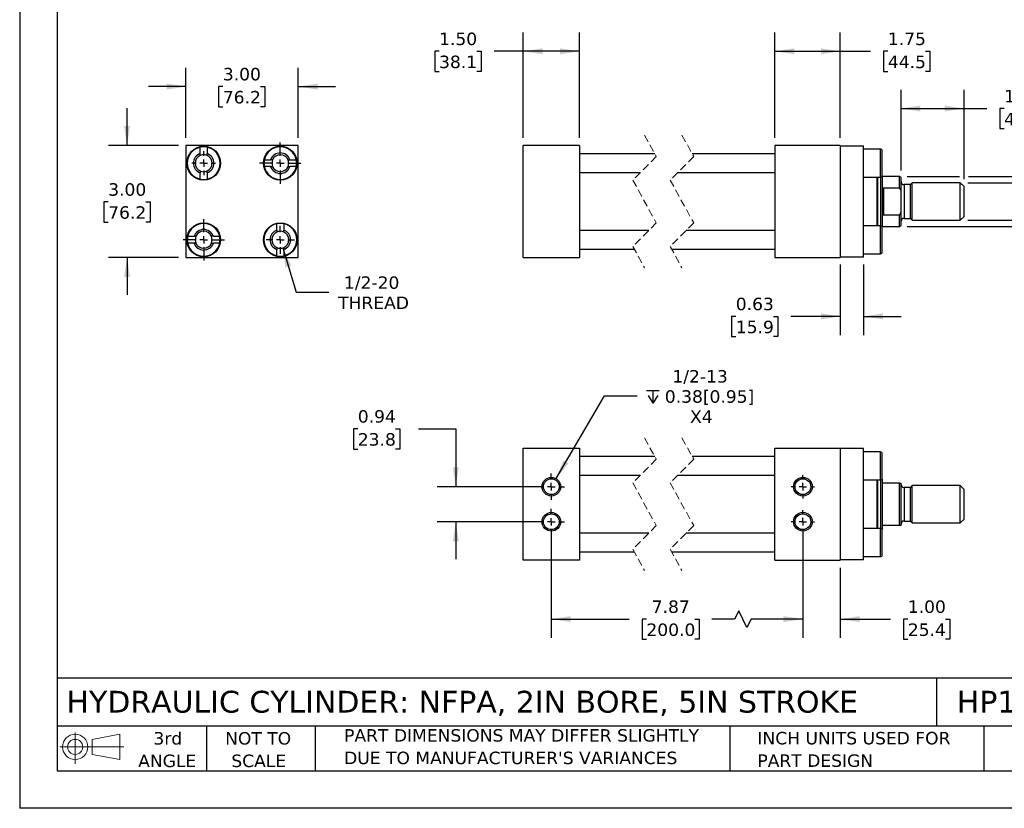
# Model space of a CAD drawing. Header units: inches. Extents: x 0 to 44, y 0 to 34.
# Tile 1 of 3: x 0 to 26.3, y 0 to 21.1. Entities that reach past the tile are written whole.
import ezdxf

# ---------------------------------------------------------------- set-up
doc = ezdxf.new("R2010")
doc.units = ezdxf.units.IN
doc.header["$LTSCALE"] = 4
doc.header["$MEASUREMENT"] = 0
for name, pattern in [('SLD-Center', [0.75, 0.6, -0.05, 0.05, -0.05]), ('SLD-Dashed', [0.075, 0.05, -0.025]), ('SLD-Solid', [0])]:
    doc.linetypes.add(name, pattern=pattern)
doc.layers.add('CENTER', color=40, linetype='SLD-Center')
doc.layers.add('SLD-DEFPOINTS', color=7, linetype='Continuous')
doc.layers.add('DIMENSIONS', color=140, linetype='SLD-Solid', lineweight=25)
doc.layers.add('TEXT', color=140, linetype='SLD-Solid', lineweight=25)
doc.styles.add('SLDTEXTSTYLE0', font='VERDANA.TTF')
doc.dimstyles.new('SLDDIMSTYLE0', dxfattribs={"dimtxt": 0.339844, "dimasz": 0.52, "dimexe": 0, "dimexo": 0.0625, "dimgap": 0.084961, "dimtad": 0, "dimtih": 1, "dimtoh": 1, "dimrnd": 1e-09, "dimzin": 4, "dimdsep": 46, "dimtxsty": 'SLDTEXTSTYLE0', "dimsah": 1, "dimcen": 0.09, "dimadec": 0, "dimazin": 1, "dimtfac": 1, "dimtofl": 0, "dimtmove": 0, "dimatfit": 3, "dimfxl": 0, "dimfrac": 2, "dimtolj": 1, "dimtzin": 12, "dimarcsym": 0})
doc.dimstyles.new('SLDDIMSTYLE1', dxfattribs={"dimtxt": 0.339844, "dimasz": 0.52, "dimexe": 0, "dimexo": 0.0625, "dimgap": 0.084961, "dimtad": 0, "dimtih": 1, "dimtoh": 1, "dimrnd": 1e-09, "dimzin": 12, "dimdsep": 46, "dimtxsty": 'SLDTEXTSTYLE0', "dimsah": 1, "dimcen": 0.09, "dimadec": 0, "dimazin": 3, "dimtfac": 1, "dimtofl": 0, "dimtmove": 0, "dimatfit": 3, "dimfxl": 0, "dimfrac": 2, "dimtolj": 1, "dimtzin": 12, "dimarcsym": 0})
doc.dimstyles.new('SLDDIMSTYLE2', dxfattribs={"dimtxt": 0.339844, "dimasz": 0.52, "dimexe": 0, "dimexo": 0.0625, "dimgap": 0.084961, "dimtad": 0, "dimtih": 1, "dimtoh": 1, "dimrnd": 1e-09, "dimzin": 12, "dimdsep": 46, "dimtxsty": 'SLDTEXTSTYLE0', "dimsah": 1, "dimcen": 0.09, "dimadec": 0, "dimazin": 3, "dimtfac": 1, "dimtmove": 0, "dimatfit": 0, "dimfxl": 0, "dimfrac": 2, "dimtolj": 1, "dimtzin": 12, "dimarcsym": 0})
doc.dimstyles.new('SLDDIMSTYLE3', dxfattribs={"dimtxt": 0.339844, "dimasz": 0.52, "dimexe": 0, "dimexo": 0.0625, "dimgap": 0.084961, "dimtad": 0, "dimtih": 1, "dimtoh": 1, "dimrnd": 1e-09, "dimdsep": 46, "dimtxsty": 'SLDTEXTSTYLE0', "dimsah": 1, "dimcen": 0.09, "dimadec": 0, "dimazin": 2, "dimtfac": 1, "dimtmove": 0, "dimatfit": 0, "dimfxl": 0, "dimfrac": 2, "dimtolj": 1, "dimtzin": 12, "dimarcsym": 0})
doc.dimstyles.new('SLDDIMSTYLE4', dxfattribs={"dimtxt": 0.339844, "dimasz": 0.52, "dimexe": 0, "dimexo": 0.0625, "dimgap": 0.084961, "dimtad": 0, "dimtih": 1, "dimtoh": 1, "dimrnd": 1e-09, "dimzin": 4, "dimdsep": 46, "dimtxsty": 'SLDTEXTSTYLE0', "dimsah": 1, "dimcen": 0.09, "dimadec": 0, "dimazin": 1, "dimtfac": 1, "dimtmove": 0, "dimatfit": 0, "dimfxl": 0, "dimfrac": 2, "dimtolj": 1, "dimtzin": 12, "dimarcsym": 0})
doc.dimstyles.new('SLDDIMSTYLE5', dxfattribs={"dimtxt": 0.339844, "dimasz": 0.52, "dimexe": 0, "dimexo": 0.0625, "dimgap": 0.084961, "dimtad": 0, "dimtih": 1, "dimtoh": 1, "dimrnd": 1e-09, "dimzin": 12, "dimdsep": 46, "dimtxsty": 'SLDTEXTSTYLE0', "dimsah": 1, "dimcen": 0, "dimadec": 0, "dimazin": 3, "dimtfac": 1, "dimtofl": 0, "dimtmove": 0, "dimatfit": 3, "dimfxl": 0, "dimfrac": 2, "dimtolj": 1, "dimtzin": 12, "dimarcsym": 0})
doc.dimstyles.new('SLDDIMSTYLE6', dxfattribs={"dimtxt": 0.339844, "dimasz": 0.52, "dimexe": 0, "dimexo": 0.0625, "dimgap": 0.084961, "dimtad": 0, "dimtih": 1, "dimtoh": 1, "dimrnd": 1e-09, "dimzin": 12, "dimdsep": 46, "dimtxsty": 'SLDTEXTSTYLE0', "dimsah": 1, "dimcen": 0, "dimadec": 0, "dimazin": 3, "dimtfac": 1, "dimtofl": 0, "dimtmove": 0, "dimatfit": 3, "dimfxl": 0, "dimfrac": 2, "dimtolj": 1, "dimtzin": 12, "dimarcsym": 0})

# ---------------------------------------------------------------- blocks, each defined once
blk = doc.blocks.new('Block11')
at = {"color": 7, "linetype": 'SLD-Solid', "lineweight": 18}
for p, q in [((0.408, 0.836), (0.408, 0)), ((0.863, 0.656), (1.602, 0.792)), ((1.602, 0.792), (1.602, 0.115)), ((0.863, 0.251), (0.863, 0.656)), ((0, 0.454), (1.712, 0.454)), ((0.863, 0.251), (1.602, 0.115))]:
    blk.add_line(p, q, dxfattribs=at)
for radius in [0.339, 0.202]:
    blk.add_circle((0.408, 0.454), radius, dxfattribs=at)
blk = doc.blocks.new('Block12')
at = {"layer": 'SLD-DEFPOINTS'}
blk.add_blockref('Block11', (0, 0), dxfattribs=at)
blk = doc.blocks.new('SW_NOTE_0_3')
at = {"layer": 'TEXT', "color": 0, "char_height": 0.33333, "attachment_point": 1, "style": 'SLDTEXTSTYLE0'}
for s, insert in [('PART DIMENSIONS MAY DIFFER SLIGHTLY ', (0, 0.423)), ("DUE TO MANUFACTURER'S VARIANCES", (0, -0.179))]:
    blk.add_mtext(s, dxfattribs=dict(at, insert=insert))
blk = doc.blocks.new('SW_NOTE_0_4')
at = {"layer": 'TEXT', "color": 0, "char_height": 0.3333, "attachment_point": 2, "style": 'SLDTEXTSTYLE0'}
for s, insert in [('NOT TO', (0.828, 0.423)), ('SCALE', (0.843, -0.179))]:
    blk.add_mtext(s, dxfattribs=dict(at, insert=insert))
blk = doc.blocks.new('SW_NOTE_0_5')
at = {"layer": 'TEXT', "color": 0, "char_height": 0.3333, "attachment_point": 2, "style": 'SLDTEXTSTYLE0'}
for s, insert in [('3rd', (0.365, 0.423)), ('ANGLE', (0.349, -0.179))]:
    blk.add_mtext(s, dxfattribs=dict(at, insert=insert))
blk = doc.blocks.new('SW_NOTE_0_6')
at = {"layer": 'TEXT', "color": 0, "char_height": 0.33333, "attachment_point": 1, "style": 'SLDTEXTSTYLE0'}
for s, insert in [('INCH UNITS USED FOR ', (0, 0.423)), ('PART DESIGN', (0, -0.179))]:
    blk.add_mtext(s, dxfattribs=dict(at, insert=insert))
blk = doc.blocks.new('_D')
at = {"layer": 'DIMENSIONS'}
for p, q in [((13.473, 17.94), (13.473, 20.76)), ((14.973, 17.94), (14.973, 20.76)), ((11.22, 20.26), (11.105, 20.26)), ((11.105, 20.26), (11.105, 19.72)), ((12.229, 20.26), (12.344, 20.26)), ((12.344, 20.26), (12.344, 19.72)), ((13.473, 20.26), (12.69, 20.26)), ((14.973, 20.26), (13.473, 20.26)), ((11.105, 19.72), (11.22, 19.72)), ((12.344, 19.72), (12.229, 19.72))]:
    blk.add_line(p, q, dxfattribs=at)
for points in [[(13.473, 20.26), (13.993, 20.18), (13.993, 20.34)], [(14.973, 20.26), (14.453, 20.34), (14.453, 20.18)]]:
    blk.add_solid(points, dxfattribs=at)
at = {"layer": 'DIMENSIONS', "char_height": 0.3333, "attachment_point": 1, "style": 'SLDTEXTSTYLE0'}
for s, insert in [('1.50', (11.22, 20.759)), ('38.1', (11.22, 20.143))]:
    blk.add_mtext(s, dxfattribs=dict(at, insert=insert))
blk = doc.blocks.new('_D_1')
at = {"layer": 'DIMENSIONS'}
for p, q in [((20.203, 17.94), (20.203, 20.76)), ((21.953, 17.94), (21.953, 20.76)), ((20.203, 20.26), (21.953, 20.26)), ((21.953, 20.26), (22.766, 20.26)), ((23.226, 20.26), (23.112, 20.26)), ((23.112, 20.26), (23.112, 19.72)), ((24.236, 20.26), (24.35, 20.26)), ((24.35, 20.26), (24.35, 19.72)), ((23.112, 19.72), (23.226, 19.72)), ((24.35, 19.72), (24.236, 19.72))]:
    blk.add_line(p, q, dxfattribs=at)
for points in [[(20.203, 20.26), (20.723, 20.18), (20.723, 20.34)], [(21.953, 20.26), (21.433, 20.34), (21.433, 20.18)]]:
    blk.add_solid(points, dxfattribs=at)
at = {"layer": 'DIMENSIONS', "char_height": 0.3333, "attachment_point": 1, "style": 'SLDTEXTSTYLE0'}
for s, insert in [('1.75', (23.226, 20.759)), ('44.5', (23.226, 20.143))]:
    blk.add_mtext(s, dxfattribs=dict(at, insert=insert))
blk = doc.blocks.new('_D_2')
at = {"layer": 'DIMENSIONS'}
for p, q in [((23.579, 17.072), (23.579, 19.229)), ((25.266, 16.838), (25.266, 19.229)), ((23.579, 18.729), (25.266, 18.729)), ((25.266, 18.729), (25.875, 18.729)), ((26.336, 18.729), (26.222, 18.729)), ((26.222, 18.729), (26.222, 18.189)), ((27.346, 18.729), (27.46, 18.729)), ((27.46, 18.729), (27.46, 18.189)), ((26.222, 18.189), (26.336, 18.189)), ((27.46, 18.189), (27.346, 18.189))]:
    blk.add_line(p, q, dxfattribs=at)
for points in [[(23.579, 18.729), (24.099, 18.649), (24.099, 18.809)], [(25.266, 18.729), (24.746, 18.809), (24.746, 18.649)]]:
    blk.add_solid(points, dxfattribs=at)
at = {"layer": 'DIMENSIONS', "char_height": 0.3333, "attachment_point": 1, "style": 'SLDTEXTSTYLE0'}
for s, insert in [('1.69', (26.336, 19.228)), ('42.9', (26.336, 18.612))]:
    blk.add_mtext(s, dxfattribs=dict(at, insert=insert))
blk = doc.blocks.new('_D_3')
at = {"layer": 'DIMENSIONS'}
for p, q in [((26.841, 16.74), (26.841, 17.74)), ((25.364, 16.74), (27.341, 16.74)), ((25.364, 15.74), (27.341, 15.74)), ((26.841, 14.081), (26.841, 15.74)), ((27.841, 14.081), (26.841, 14.081))]:
    blk.add_line(p, q, dxfattribs=at)
for points in [[(26.841, 16.74), (26.921, 17.26), (26.761, 17.26)], [(26.841, 15.74), (26.761, 15.22), (26.921, 15.22)]]:
    blk.add_solid(points, dxfattribs=at)
at = {"layer": 'DIMENSIONS', "char_height": 0.3333, "attachment_point": 1, "style": 'SLDTEXTSTYLE0'}
for s, insert in [('1.0-14', (28.244, 14.505)), ('THREAD', (28.069, 13.965))]:
    blk.add_mtext(s, dxfattribs=dict(at, insert=insert))
blk = doc.blocks.new('_D_4')
at = {"layer": 'DIMENSIONS'}
for p, q in [((29.772, 17.625), (28.772, 17.625)), ((28.772, 17.625), (28.772, 16.912)), ((30.385, 17.625), (30.271, 17.625)), ((30.271, 17.625), (30.271, 17.085)), ((31.395, 17.625), (31.509, 17.625)), ((31.509, 17.625), (31.509, 17.085)), ((23.739, 16.912), (25.146, 16.912)), ((25.386, 16.912), (26.721, 16.912)), ((26.961, 16.912), (29.272, 16.912)), ((28.772, 16.912), (28.772, 15.569)), ((30.271, 17.085), (30.385, 17.085)), ((31.509, 17.085), (31.395, 17.085)), ((23.739, 15.569), (26.721, 15.569)), ((26.961, 15.569), (29.272, 15.569))]:
    blk.add_line(p, q, dxfattribs=at)
for points in [[(28.772, 16.912), (28.692, 16.392), (28.852, 16.392)], [(28.772, 15.569), (28.852, 16.089), (28.692, 16.089)]]:
    blk.add_solid(points, dxfattribs=at)
at = {"layer": 'DIMENSIONS', "char_height": 0.3333, "attachment_point": 1, "style": 'SLDTEXTSTYLE0'}
for s, insert in [('1.34', (30.385, 18.124)), ('34.1', (30.385, 17.508))]:
    blk.add_mtext(s, dxfattribs=dict(at, insert=insert))
blk = doc.blocks.new('_D_5')
at = {"layer": 'DIMENSIONS'}
for p, q in [((21.953, 14.55), (21.953, 12.666)), ((22.578, 14.55), (22.578, 12.666)), ((19.158, 13.166), (19.044, 13.166)), ((19.044, 13.166), (19.044, 12.625)), ((20.168, 13.166), (20.282, 13.166)), ((20.282, 13.166), (20.282, 12.625)), ((21.953, 13.166), (20.629, 13.166)), ((22.578, 13.166), (23.578, 13.166)), ((19.044, 12.625), (19.158, 12.625)), ((20.282, 12.625), (20.168, 12.625))]:
    blk.add_line(p, q, dxfattribs=at)
for points in [[(21.953, 13.166), (21.433, 13.246), (21.433, 13.086)], [(22.578, 13.166), (23.098, 13.086), (23.098, 13.246)]]:
    blk.add_solid(points, dxfattribs=at)
at = {"layer": 'DIMENSIONS', "char_height": 0.3333, "attachment_point": 1, "style": 'SLDTEXTSTYLE0'}
for s, insert in [('0.63', (19.158, 13.665)), ('15.9', (19.158, 13.049))]:
    blk.add_mtext(s, dxfattribs=dict(at, insert=insert))
blk = doc.blocks.new('_D_8')
at = {"layer": 'DIMENSIONS'}
for p, q in [((4.448, 17.94), (4.448, 19.815)), ((7.448, 17.94), (7.448, 19.815)), ((4.448, 19.315), (3.448, 19.315)), ((5.435, 19.315), (5.32, 19.315)), ((5.32, 19.315), (5.32, 18.775)), ((6.444, 19.315), (6.559, 19.315)), ((6.559, 19.315), (6.559, 18.775)), ((7.448, 19.315), (8.448, 19.315)), ((5.32, 18.775), (5.435, 18.775)), ((6.559, 18.775), (6.444, 18.775))]:
    blk.add_line(p, q, dxfattribs=at)
for points in [[(4.448, 19.315), (3.928, 19.395), (3.928, 19.235)], [(7.448, 19.315), (7.968, 19.235), (7.968, 19.395)]]:
    blk.add_solid(points, dxfattribs=at)
at = {"layer": 'DIMENSIONS', "char_height": 0.3333, "attachment_point": 1, "style": 'SLDTEXTSTYLE0'}
for s, insert in [('3.00', (5.435, 19.815)), ('76.2', (5.435, 19.198))]:
    blk.add_mtext(s, dxfattribs=dict(at, insert=insert))
blk = doc.blocks.new('_D_9')
at = {"layer": 'DIMENSIONS'}
for p, q in [((2.873, 17.74), (2.873, 18.74)), ((4.248, 17.74), (2.373, 17.74)), ((2.368, 16.229), (2.254, 16.229)), ((2.254, 16.229), (2.254, 15.689)), ((3.378, 16.229), (3.492, 16.229)), ((3.492, 16.229), (3.492, 15.689)), ((2.254, 15.689), (2.368, 15.689)), ((3.492, 15.689), (3.378, 15.689)), ((4.248, 14.74), (2.373, 14.74)), ((2.873, 14.74), (2.873, 13.74))]:
    blk.add_line(p, q, dxfattribs=at)
for points in [[(2.873, 17.74), (2.953, 18.26), (2.793, 18.26)], [(2.873, 14.74), (2.793, 14.22), (2.953, 14.22)]]:
    blk.add_solid(points, dxfattribs=at)
at = {"layer": 'DIMENSIONS', "char_height": 0.3333, "attachment_point": 1, "style": 'SLDTEXTSTYLE0'}
for s, insert in [('3.00', (2.368, 16.728)), ('76.2', (2.368, 16.112))]:
    blk.add_mtext(s, dxfattribs=dict(at, insert=insert))
blk = doc.blocks.new('_D_10')
at = {"layer": 'DIMENSIONS'}
for p, q in [((7.038, 14.998), (7.395, 13.813)), ((7.395, 13.813), (8.27, 13.813))]:
    blk.add_line(p, q, dxfattribs=at)
blk.add_solid([(7.038, 14.998), (7.112, 14.477), (7.265, 14.523)], dxfattribs=at)
at = {"layer": 'DIMENSIONS', "char_height": 0.3333, "attachment_point": 1, "style": 'SLDTEXTSTYLE0'}
for s, insert in [('1/2-20', (8.675, 14.236)), ('THREAD', (8.52, 13.696))]:
    blk.add_mtext(s, dxfattribs=dict(at, insert=insert))
blk = doc.blocks.new('SW_CENTERMARKSYMBOL_0')
at = {"layer": 'CENTER', "color": 0}
for p, q in [((0, 0.2), (0, 0.319)), ((-0.2, 0), (-0.319, 0)), ((0, 0), (-0.1, 0)), ((0, 0), (0, 0.1)), ((0, 0), (0, -0.1)), ((0, 0), (0.1, 0)), ((0.2, 0), (0.319, 0)), ((0, -0.2), (0, -0.319))]:
    blk.add_line(p, q, dxfattribs=at)
blk = doc.blocks.new('SW_CENTERMARKSYMBOL_1')
at = {"layer": 'CENTER', "color": 0}
for p, q in [((0, 0.2), (0, 0.553)), ((-0.2, 0), (-0.553, 0)), ((0, 0), (-0.1, 0)), ((0, 0), (0, 0.1)), ((0, 0), (0, -0.1)), ((0, 0), (0.1, 0)), ((0.2, 0), (0.553, 0)), ((0, -0.2), (0, -0.553))]:
    blk.add_line(p, q, dxfattribs=at)
blk = doc.blocks.new('SW_CENTERMARKSYMBOL_2')
at = {"layer": 'CENTER', "color": 0}
for p, q in [((0, 0.2), (0, 0.553)), ((-0.2, 0), (-0.553, 0)), ((0, 0), (-0.1, 0)), ((0, 0), (0, 0.1)), ((0, 0), (0, -0.1)), ((0, 0), (0.1, 0)), ((0.2, 0), (0.553, 0)), ((0, -0.2), (0, -0.553))]:
    blk.add_line(p, q, dxfattribs=at)
blk = doc.blocks.new('SW_CENTERMARKSYMBOL_3')
at = {"layer": 'CENTER', "color": 0}
for p, q in [((0, 0.2), (0, 0.375)), ((-0.2, 0), (-0.375, 0)), ((0, 0), (-0.1, 0)), ((0, 0), (0, 0.1)), ((0, 0), (0, -0.1)), ((0, 0), (0.1, 0)), ((0.2, 0), (0.375, 0)), ((0, -0.2), (0, -0.375))]:
    blk.add_line(p, q, dxfattribs=at)
blk = doc.blocks.new('_D_18')
at = {"layer": 'DIMENSIONS'}
for p, q in [((9.046, 10.156), (8.932, 10.156)), ((8.932, 10.156), (8.932, 9.616)), ((10.056, 10.156), (10.17, 10.156)), ((10.17, 10.156), (10.17, 9.616)), ((10.668, 10.156), (11.668, 10.156)), ((11.668, 10.156), (11.668, 8.607)), ((8.932, 9.616), (9.046, 9.616)), ((10.17, 9.616), (10.056, 9.616)), ((14.023, 8.607), (11.168, 8.607)), ((14.023, 7.669), (11.168, 7.669)), ((11.668, 7.669), (11.668, 6.669))]:
    blk.add_line(p, q, dxfattribs=at)
for points in [[(11.668, 8.607), (11.748, 9.127), (11.588, 9.127)], [(11.668, 7.669), (11.588, 7.149), (11.748, 7.149)]]:
    blk.add_solid(points, dxfattribs=at)
at = {"layer": 'DIMENSIONS', "char_height": 0.3333, "attachment_point": 1, "style": 'SLDTEXTSTYLE0'}
for s, insert in [('0.94', (9.046, 10.656)), ('23.8', (9.046, 10.04))]:
    blk.add_mtext(s, dxfattribs=dict(at, insert=insert))
blk = doc.blocks.new('_D_19')
at = {"layer": 'DIMENSIONS'}
for p, q in [((14.223, 7.469), (14.223, 4.563)), ((20.953, 7.47), (20.953, 4.564)), ((19.235, 5.286), (19.124, 5.064)), ((19.457, 4.841), (19.235, 5.286)), ((14.223, 5.063), (16.307, 5.063)), ((16.767, 5.063), (16.653, 5.063)), ((16.653, 5.063), (16.653, 4.523)), ((18.06, 5.063), (18.174, 5.063)), ((18.174, 5.063), (18.174, 4.523)), ((19.124, 5.064), (18.52, 5.063)), ((19.568, 5.064), (19.457, 4.841)), ((20.953, 5.064), (19.568, 5.064)), ((16.653, 4.523), (16.767, 4.523)), ((18.174, 4.523), (18.06, 4.523))]:
    blk.add_line(p, q, dxfattribs=at)
for points in [[(14.223, 5.063), (14.743, 4.983), (14.743, 5.143)], [(20.953, 5.064), (20.433, 5.144), (20.433, 4.984)]]:
    blk.add_solid(points, dxfattribs=at)
at = {"layer": 'DIMENSIONS', "char_height": 0.3333, "attachment_point": 1, "style": 'SLDTEXTSTYLE0'}
for s, insert in [('7.87', (16.909, 5.563)), ('200.0', (16.767, 4.947))]:
    blk.add_mtext(s, dxfattribs=dict(at, insert=insert))
blk = doc.blocks.new('_D_20')
at = {"layer": 'DIMENSIONS'}
for p, q in [((20.953, 7.47), (20.953, 4.563)), ((21.953, 6.438), (21.953, 4.563)), ((20.953, 5.063), (19.953, 5.063)), ((21.953, 5.063), (23.299, 5.063)), ((23.76, 5.063), (23.646, 5.063)), ((23.646, 5.063), (23.646, 4.523)), ((24.77, 5.063), (24.884, 5.063)), ((24.884, 5.063), (24.884, 4.523)), ((23.646, 4.523), (23.76, 4.523)), ((24.884, 4.523), (24.77, 4.523))]:
    blk.add_line(p, q, dxfattribs=at)
for points in [[(20.953, 5.063), (20.433, 5.143), (20.433, 4.983)], [(21.953, 5.063), (22.473, 4.983), (22.473, 5.143)]]:
    blk.add_solid(points, dxfattribs=at)
at = {"layer": 'DIMENSIONS', "char_height": 0.3333, "attachment_point": 1, "style": 'SLDTEXTSTYLE0'}
for s, insert in [('1.00', (23.76, 5.563)), ('25.4', (23.76, 4.947))]:
    blk.add_mtext(s, dxfattribs=dict(at, insert=insert))
blk = doc.blocks.new('SW_SYMBOL_HOLE_DEPTH')
at = {"layer": 'DIMENSIONS', "color": 0}
for p, q in [((0, 137.8), (126, 137.8)), ((63, 137.8), (63, 11.8)), ((15.7, 87.4), (63, 11.8)), ((110.2, 87.4), (63, 11.8))]:
    blk.add_line(p, q, dxfattribs=at)
blk = doc.blocks.new('_D_21')
at = {"layer": 'DIMENSIONS'}
for p, q in [((14.35, 8.823), (15.648, 11.035)), ((15.648, 11.035), (16.523, 11.035))]:
    blk.add_line(p, q, dxfattribs=at)
blk.add_solid([(14.35, 8.823), (14.682, 9.231), (14.544, 9.312)], dxfattribs=at)
at = {"layer": 'DIMENSIONS', "xscale": 0.002688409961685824, "yscale": 0.002688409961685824, "zscale": 0.002688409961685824}
blk.add_blockref('SW_SYMBOL_HOLE_DEPTH', (16.773, 10.81), dxfattribs=at)
at = {"layer": 'DIMENSIONS', "char_height": 0.3333, "attachment_point": 1, "style": 'SLDTEXTSTYLE0'}
for s, insert in [('1/2-13', (17.461, 11.728)), ('0.38[0.95]', (17.259, 11.188)), ('X4', (17.934, 10.648))]:
    blk.add_mtext(s, dxfattribs=dict(at, insert=insert))
blk = doc.blocks.new('SW_CENTERMARKSYMBOL_6')
at = {"layer": 'CENTER', "color": 0}
for p, q in [((0, 0.2), (0, 0.311)), ((-0.2, 0), (-0.311, 0)), ((0, 0), (-0.1, 0)), ((0, 0), (0, 0.1)), ((0, 0), (0, -0.1)), ((0, 0), (0.1, 0)), ((0.2, 0), (0.311, 0)), ((0, -0.2), (0, -0.311))]:
    blk.add_line(p, q, dxfattribs=at)
blk = doc.blocks.new('SW_CENTERMARKSYMBOL_7')
at = {"layer": 'CENTER', "color": 0}
for p, q in [((0, 0.2), (0, 0.311)), ((-0.2, 0), (-0.311, 0)), ((0, 0), (-0.1, 0)), ((0, 0), (0, 0.1)), ((0, 0), (0, -0.1)), ((0, 0), (0.1, 0)), ((0.2, 0), (0.311, 0)), ((0, -0.2), (0, -0.311))]:
    blk.add_line(p, q, dxfattribs=at)
blk = doc.blocks.new('SW_CENTERMARKSYMBOL_8')
at = {"layer": 'CENTER', "color": 0}
for p, q in [((0, 0.2), (0, 0.35)), ((-0.2, 0), (-0.35, 0)), ((0, 0), (-0.1, 0)), ((0, 0), (0, 0.1)), ((0, 0), (0, -0.1)), ((0, 0), (0.1, 0)), ((0.2, 0), (0.35, 0)), ((0, -0.2), (0, -0.35))]:
    blk.add_line(p, q, dxfattribs=at)
blk = doc.blocks.new('SW_CENTERMARKSYMBOL_9')
at = {"layer": 'CENTER', "color": 0}
for p, q in [((0, 0.2), (0, 0.35)), ((-0.2, 0), (-0.35, 0)), ((0, 0), (-0.1, 0)), ((0, 0), (0, 0.1)), ((0, 0), (0, -0.1)), ((0, 0), (0.1, 0)), ((0.2, 0), (0.35, 0)), ((0, -0.2), (0, -0.35))]:
    blk.add_line(p, q, dxfattribs=at)

msp = doc.modelspace()

# ---------------------------------------------------------------- linework, layer by layer
at = {"color": 7, "linetype": 'SLD-Solid'}
for p in [(0, 34), (44, 0)]:
    msp.add_line(p, (0, 0), dxfattribs=at)
at = {"color": 7, "linetype": 'SLD-Dashed', "lineweight": 18}
for p, q in [((16.717, 18.015), (17.032, 17.443)), ((17.717, 18.015), (18.032, 17.443)), ((17.032, 17.443), (16.402, 16.813)), ((18.032, 17.443), (17.402, 16.813)), ((16.402, 16.813), (17.032, 15.668)), ((17.402, 16.813), (18.032, 15.668)), ((17.032, 15.668), (16.402, 15.038)), ((18.032, 15.668), (17.402, 15.038)), ((16.402, 15.038), (16.717, 14.465)), ((17.402, 15.038), (17.717, 14.465)), ((16.717, 9.913), (17.032, 9.341)), ((17.717, 9.913), (18.032, 9.341)), ((17.032, 9.341), (16.402, 8.711)), ((18.032, 9.341), (17.402, 8.711)), ((16.402, 8.711), (17.032, 7.566)), ((17.402, 8.711), (18.032, 7.566)), ((17.032, 7.566), (16.402, 6.936)), ((18.032, 7.566), (17.402, 6.936)), ((16.402, 6.936), (16.717, 6.363)), ((17.402, 6.936), (17.717, 6.363))]:
    msp.add_line(p, q, dxfattribs=at)
for p, q in [((4.448, 17.74), (4.448, 14.74)), ((7.448, 17.74), (4.448, 17.74)), ((4.829, 17.524), (4.829, 17.693)), ((5.017, 17.693), (5.017, 17.524)), ((7.448, 14.74), (7.448, 17.74)), ((14.973, 17.74), (13.473, 17.74)), ((13.473, 14.74), (13.473, 17.74)), ((14.973, 17.74), (14.973, 14.74)), ((20.203, 17.74), (20.203, 14.74)), ((21.953, 17.74), (20.203, 17.74)), ((21.953, 17.74), (21.953, 14.74)), ((21.953, 17.73), (22.578, 17.73)), ((22.578, 14.75), (22.578, 17.73)), ((16.992, 17.515), (14.973, 17.515)), ((20.203, 17.515), (17.992, 17.515)), ((23.028, 17.64), (22.578, 17.64)), ((23.028, 16.89), (23.028, 17.64)), ((23.078, 16.94), (23.078, 17.59)), ((6.546, 17.359), (6.715, 17.359)), ((6.715, 17.172), (6.546, 17.172)), ((7.232, 17.359), (7.4, 17.359)), ((7.4, 17.172), (7.232, 17.172)), ((4.829, 16.838), (4.829, 17.007)), ((5.017, 17.007), (5.017, 16.838)), ((14.973, 17.015), (16.604, 17.015)), ((17.604, 17.015), (20.203, 17.015)), ((22.578, 16.89), (23.028, 16.89)), ((22.94, 15.59), (22.94, 16.89)), ((22.96, 15.59), (22.96, 16.89)), ((23.035, 16.24), (23.035, 16.891)), ((23.079, 16.912), (23.071, 16.915)), ((23.539, 16.912), (23.079, 16.912)), ((23.079, 16.554), (23.079, 16.912)), ((23.579, 16.872), (23.539, 16.912)), ((23.539, 16.607), (23.539, 16.912)), ((23.579, 16.529), (23.579, 16.872)), ((23.11, 16.607), (23.11, 15.874)), ((23.11, 16.607), (23.539, 16.607)), ((23.579, 16.529), (23.539, 16.607)), ((23.829, 16.692), (23.659, 16.692)), ((23.659, 16.692), (23.659, 16.24)), ((23.877, 16.74), (23.829, 16.692)), ((23.829, 16.24), (23.829, 16.692)), ((25.164, 16.74), (23.877, 16.74)), ((23.877, 15.74), (23.877, 16.74)), ((25.266, 16.638), (25.164, 16.74)), ((25.164, 16.24), (25.164, 16.74)), ((25.266, 16.24), (25.266, 16.638)), ((23.079, 15.927), (23.079, 16.554)), ((23.579, 15.952), (23.579, 16.529)), ((23.035, 15.59), (23.035, 16.24)), ((23.659, 16.24), (23.659, 15.789)), ((23.829, 15.789), (23.829, 16.24)), ((25.164, 15.74), (25.164, 16.24)), ((25.266, 15.842), (25.266, 16.24)), ((23.079, 15.569), (23.079, 15.927)), ((23.539, 15.874), (23.11, 15.874)), ((23.539, 15.874), (23.579, 15.952)), ((23.539, 15.569), (23.539, 15.874)), ((23.579, 15.608), (23.579, 15.952)), ((25.164, 15.74), (25.266, 15.842)), ((6.879, 15.474), (6.879, 15.643)), ((7.067, 15.643), (7.067, 15.474)), ((23.028, 15.59), (22.578, 15.59)), ((23.028, 14.84), (23.028, 15.59)), ((23.071, 15.566), (23.079, 15.569)), ((23.079, 15.569), (23.539, 15.569)), ((23.539, 15.569), (23.579, 15.608)), ((23.659, 15.789), (23.829, 15.789)), ((23.829, 15.789), (23.877, 15.74)), ((23.877, 15.74), (25.164, 15.74)), ((4.496, 15.309), (4.665, 15.309)), ((5.182, 15.309), (5.35, 15.309)), ((16.829, 15.465), (14.973, 15.465)), ((20.203, 15.465), (17.829, 15.465)), ((23.078, 15.215), (23.078, 15.54)), ((4.665, 15.122), (4.496, 15.122)), ((5.35, 15.122), (5.182, 15.122)), ((23.078, 14.89), (23.078, 15.215)), ((6.879, 14.788), (6.879, 14.957)), ((7.067, 14.957), (7.067, 14.788)), ((14.973, 14.965), (16.442, 14.965)), ((17.442, 14.965), (20.203, 14.965)), ((22.578, 14.84), (23.028, 14.84)), ((4.448, 14.74), (7.448, 14.74)), ((13.473, 14.74), (14.973, 14.74)), ((20.203, 14.74), (21.953, 14.74)), ((22.578, 14.75), (21.953, 14.75)), ((13.473, 9.638), (14.973, 9.638)), ((13.473, 6.638), (13.473, 9.638)), ((14.973, 9.638), (14.973, 6.638)), ((20.203, 6.638), (20.203, 9.638)), ((20.203, 9.638), (21.953, 9.638)), ((21.953, 9.638), (21.953, 6.638)), ((22.578, 9.628), (21.953, 9.628)), ((22.578, 6.648), (22.578, 9.628)), ((23.028, 9.538), (22.578, 9.538)), ((23.028, 8.788), (23.028, 9.538)), ((23.078, 8.838), (23.078, 9.488)), ((16.992, 9.413), (14.973, 9.413)), ((20.203, 9.413), (17.992, 9.413)), ((14.973, 8.913), (16.604, 8.913)), ((17.604, 8.913), (20.203, 8.913)), ((22.578, 8.788), (23.028, 8.788)), ((22.94, 8.138), (22.94, 8.788)), ((22.96, 7.488), (22.96, 8.788)), ((23.035, 7.488), (23.035, 8.789)), ((23.079, 8.81), (23.071, 8.812)), ((23.079, 8.732), (23.079, 8.81)), ((23.079, 7.545), (23.079, 8.732)), ((23.539, 8.701), (23.11, 8.701)), ((23.539, 7.576), (23.539, 8.701)), ((23.539, 8.701), (23.579, 8.701)), ((23.579, 7.576), (23.579, 8.701)), ((23.829, 8.59), (23.659, 8.59)), ((23.659, 8.59), (23.659, 7.687)), ((23.877, 8.638), (23.829, 8.59)), ((23.829, 7.687), (23.829, 8.59)), ((25.164, 8.638), (23.877, 8.638)), ((23.877, 7.638), (23.877, 8.638)), ((25.266, 8.536), (25.164, 8.638)), ((25.164, 7.638), (25.164, 8.638)), ((25.266, 7.74), (25.266, 8.536)), ((22.94, 7.488), (22.94, 8.138)), ((23.659, 7.687), (23.829, 7.687)), ((23.829, 7.687), (23.877, 7.638)), ((25.164, 7.638), (25.266, 7.74)), ((23.028, 7.488), (22.578, 7.488)), ((23.028, 6.738), (23.028, 7.488)), ((23.071, 7.464), (23.079, 7.467)), ((23.078, 7.113), (23.078, 7.438)), ((23.079, 7.467), (23.079, 7.545)), ((23.11, 7.576), (23.539, 7.576)), ((23.539, 7.576), (23.579, 7.576)), ((23.877, 7.638), (25.164, 7.638)), ((16.829, 7.363), (14.973, 7.363)), ((20.203, 7.363), (17.829, 7.363)), ((23.078, 6.788), (23.078, 7.113)), ((14.973, 6.863), (16.442, 6.863)), ((17.442, 6.863), (20.203, 6.863)), ((14.973, 6.638), (13.473, 6.638)), ((20.203, 6.638), (21.953, 6.638)), ((22.578, 6.648), (21.953, 6.648)), ((22.578, 6.738), (23.028, 6.738))]:
    msp.add_line(p, q)
for centre, radius in [((4.923, 17.265), 0.453), ((6.973, 17.265), 0.453), ((4.923, 15.215), 0.453), ((6.973, 15.215), 0.453), ((14.223, 8.607), 0.25), ((14.223, 8.607), 0.211), ((20.953, 8.607), 0.25), ((20.953, 8.607), 0.211), ((14.223, 7.669), 0.25), ((20.953, 7.67), 0.25), ((14.223, 7.669), 0.211), ((20.953, 7.67), 0.211)]:
    msp.add_circle(centre, radius)
for centre, radius, start, end in [((4.923, 17.265), 0.438, 102.3736, 257.6264), ((4.923, 17.265), 0.437, 77.6264, 102.3736), ((4.923, 17.265), 0.438, 282.3736, 77.6264), ((6.973, 17.265), 0.438, 12.3736, 167.6264), ((4.923, 17.265), 0.275, 109.9323, 250.0677), ((4.923, 17.265), 0.227, 114.4448, 245.5552), ((4.923, 17.265), 0.227, 65.5552, 114.4448), ((4.923, 17.265), 0.275, 289.9323, 70.0677), ((4.923, 17.265), 0.227, 294.4448, 65.5552), ((6.973, 17.265), 0.275, 19.9323, 160.0677), ((6.973, 17.265), 0.227, 24.4448, 155.5552), ((23.028, 17.59), 0.05, 0.0002, 89.9999), ((6.973, 17.265), 0.438, 167.6264, 192.3736), ((6.973, 17.265), 0.438, 192.3736, 347.6264), ((6.973, 17.265), 0.275, 199.9323, 340.0677), ((6.973, 17.265), 0.227, 155.5552, 204.4448), ((6.973, 17.265), 0.227, 204.4448, 335.5552), ((6.973, 17.265), 0.227, 335.5552, 24.4448), ((6.973, 17.265), 0.438, 347.6264, 12.3736), ((4.923, 17.265), 0.227, 245.5552, 294.4448), ((23.028, 16.94), 0.05, 270.0001, 359.9998), ((4.923, 17.265), 0.438, 257.6264, 282.3736), ((23.659, 16.772), 0.08, 180, 270.0001), ((4.923, 15.215), 0.438, 12.3736, 167.6264), ((6.973, 15.215), 0.438, 102.3736, 257.6264), ((6.973, 15.215), 0.438, 77.6264, 102.3736), ((6.973, 15.215), 0.438, 282.3736, 77.6264), ((23.028, 15.54), 0.05, 0.0002, 89.9999), ((23.659, 15.709), 0.08, 89.9999, 180), ((4.923, 15.215), 0.438, 167.6264, 192.3736), ((4.923, 15.215), 0.275, 19.9323, 160.0677), ((4.923, 15.215), 0.227, 155.5552, 204.4448), ((4.923, 15.215), 0.227, 24.4448, 155.5552), ((4.923, 15.215), 0.227, 335.5552, 24.4448), ((4.923, 15.215), 0.437, 347.6264, 12.3736), ((6.973, 15.215), 0.275, 109.9323, 250.0677), ((6.973, 15.215), 0.227, 114.4448, 245.5552), ((6.973, 15.215), 0.227, 65.5552, 114.4448), ((6.973, 15.215), 0.275, 289.9323, 70.0677), ((6.973, 15.215), 0.227, 294.4448, 65.5552), ((4.923, 15.215), 0.438, 192.3736, 347.6264), ((4.923, 15.215), 0.275, 199.9323, 340.0677), ((4.923, 15.215), 0.227, 204.4448, 335.5552), ((6.973, 15.215), 0.227, 245.5552, 294.4448), ((6.973, 15.215), 0.438, 257.6264, 282.3736), ((23.028, 14.89), 0.05, 270.0001, 359.9998), ((23.028, 9.488), 0.05, 0.0002, 89.9999), ((23.028, 8.838), 0.05, 270.0001, 359.9998), ((23.659, 8.67), 0.08, 180, 270.0001), ((23.659, 7.607), 0.08, 89.9999, 180), ((23.028, 7.438), 0.05, 0.0002, 89.9999), ((23.028, 6.788), 0.05, 270.0001, 359.9998)]:
    msp.add_arc(centre, radius, start, end)
for points in [[(4.829, 17.472), (4.829, 17.489), (4.829, 17.507), (4.829, 17.524)], [(5.017, 17.472), (5.017, 17.489), (5.017, 17.507), (5.017, 17.524)], [(6.767, 17.359), (6.749, 17.359), (6.732, 17.359), (6.715, 17.359)], [(6.715, 17.172), (6.732, 17.172), (6.749, 17.172), (6.767, 17.172)], [(7.179, 17.359), (7.197, 17.359), (7.214, 17.359), (7.232, 17.359)], [(7.179, 17.172), (7.197, 17.172), (7.214, 17.172), (7.232, 17.172)], [(4.829, 17.059), (4.829, 17.042), (4.829, 17.024), (4.829, 17.007)], [(5.017, 17.007), (5.017, 17.024), (5.017, 17.042), (5.017, 17.059)], [(4.717, 15.309), (4.699, 15.309), (4.682, 15.309), (4.665, 15.309)], [(5.182, 15.309), (5.164, 15.309), (5.147, 15.309), (5.129, 15.309)], [(6.879, 15.474), (6.879, 15.457), (6.879, 15.439), (6.879, 15.422)], [(7.067, 15.422), (7.067, 15.439), (7.067, 15.457), (7.067, 15.474)], [(4.717, 15.122), (4.699, 15.122), (4.682, 15.122), (4.665, 15.122)], [(5.129, 15.122), (5.147, 15.122), (5.164, 15.122), (5.182, 15.122)], [(6.879, 15.009), (6.879, 14.992), (6.879, 14.974), (6.879, 14.957)], [(7.067, 15.009), (7.067, 14.992), (7.067, 14.974), (7.067, 14.957)]]:
    msp.add_open_spline(points, degree=3)
for points, knots in [([(23.079, 16.554), (23.079, 16.563), (23.08, 16.576), (23.087, 16.592), (23.093, 16.6), (23.099, 16.605), (23.105, 16.607), (23.109, 16.607), (23.11, 16.607)], [0, 0, 0, 0, 0.408029, 0.57206, 0.740909, 0.848437, 0.943703, 1, 1, 1, 1]), ([(23.11, 15.874), (23.108, 15.874), (23.104, 15.874), (23.097, 15.877), (23.09, 15.884), (23.081, 15.899), (23.079, 15.915), (23.079, 15.925), (23.079, 15.927)], [0, 0, 0, 0, 0.089229, 0.175504, 0.312828, 0.534782, 0.941722, 1, 1, 1, 1]), ([(23.11, 8.701), (23.108, 8.701), (23.104, 8.701), (23.098, 8.703), (23.09, 8.707), (23.082, 8.715), (23.079, 8.725), (23.079, 8.731), (23.079, 8.732)], [0, 0, 0, 0, 0.1227173, 0.2362091, 0.4006468, 0.6258632, 0.9570377, 1, 1, 1, 1]), ([(23.079, 7.545), (23.079, 7.55), (23.08, 7.558), (23.087, 7.566), (23.093, 7.571), (23.1, 7.574), (23.105, 7.576), (23.109, 7.576), (23.11, 7.576)], [0, 0, 0, 0, 0.322426, 0.477168, 0.661276, 0.794626, 0.922286, 1, 1, 1, 1])]:
    msp.add_open_spline(points, degree=3, knots=knots)
at = {"layer": 'TEXT'}
for p, q in [((1, 33), (1, 1)), ((43, 3.484), (1, 3.484)), ((24.529, 3.484), (24.529, 2.2)), ((43, 2.2), (1, 2.2)), ((5, 2.2), (5, 1)), ((7.907, 2.2), (7.907, 1)), ((18.999, 2.2), (18.999, 1)), ((25.792, 2.2), (25.792, 1)), ((1, 1), (43, 1))]:
    msp.add_line(p, q, dxfattribs=at)

# ---------------------------------------------------------------- block references
at = {"layer": 'CENTER'}
for name, p in [('SW_CENTERMARKSYMBOL_2', (6.973, 17.265)), ('SW_CENTERMARKSYMBOL_0', (4.923, 17.265)), ('SW_CENTERMARKSYMBOL_1', (4.923, 15.215)), ('SW_CENTERMARKSYMBOL_3', (6.973, 15.215)), ('SW_CENTERMARKSYMBOL_9', (14.223, 8.607)), ('SW_CENTERMARKSYMBOL_7', (20.953, 8.607)), ('SW_CENTERMARKSYMBOL_8', (14.223, 7.669)), ('SW_CENTERMARKSYMBOL_6', (20.953, 7.67))]:
    msp.add_blockref(name, p, dxfattribs=at)
at = {"layer": 'SLD-DEFPOINTS'}
msp.add_blockref('Block12', (1.077, 1.19), dxfattribs=at)
at = {"layer": 'TEXT'}
for name, p in [('SW_NOTE_0_3', (8.68, 1.696)), ('SW_NOTE_0_5', (3.598, 1.617)), ('SW_NOTE_0_4', (5.552, 1.617)), ('SW_NOTE_0_6', (19.737, 1.622))]:
    msp.add_blockref(name, p, dxfattribs=at)

# ---------------------------------------------------------------- texts
at = {"layer": 'TEXT', "attachment_point": 1, "style": 'SLDTEXTSTYLE0'}
for s, insert, char_height in [('HYDRAULIC CYLINDER: NFPA, 2IN BORE, 5IN STROKE', (1.254, 3.145), 0.58333), ('HP16200B5S', (25.072, 3.145), 0.5833)]:
    msp.add_mtext(s, dxfattribs=dict(at, insert=insert, char_height=char_height))

# ---------------------------------------------------------------- dimensions: what is measured, and where the dimension line sits
at = {"layer": 'DIMENSIONS'}
for base, p1, p2, dimstyle, picture, middle in [((13.473, 20.26), (14.973, 17.74), (13.473, 17.74), 'SLDDIMSTYLE0', '_D', (11.724, 20.26)), ((20.203, 20.26), (21.953, 17.74), (20.203, 17.74), 'SLDDIMSTYLE1', '_D_1', (23.731, 20.26)), ((4.448, 19.315), (7.448, 17.74), (4.448, 17.74), 'SLDDIMSTYLE4', '_D_8', (5.94, 19.315)), ((25.266, 18.729), (23.579, 16.872), (25.266, 16.638), 'SLDDIMSTYLE1', '_D_2', (26.841, 18.729)), ((21.95327433, 13.165523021), (22.57827433, 14.750326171), (21.95327433, 14.750326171), 'SLDDIMSTYLE3', '_D_5', (19.663062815, 13.165523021)), ((21.953, 5.063), (20.953, 7.67), (21.953, 6.638), 'SLDDIMSTYLE4', '_D_20', (24.265, 5.063))]:
    dim = msp.add_linear_dim(base=base, p1=p1, p2=p2, dimstyle=dimstyle, dxfattribs=at)
    dim.commit()
    dim.dimension.update_dxf_attribs({"geometry": picture, "text_midpoint": middle, "dimtype": 160})
for base, p1, p2, dimstyle, picture, middle in [((2.873, 14.74), (4.448, 17.74), (4.448, 14.74), 'SLDDIMSTYLE4', '_D_9', (2.873, 16.229)), ((28.772, 15.569), (23.539, 16.912), (23.539, 15.569), 'SLDDIMSTYLE1', '_D_4', (28.772, 17.625)), ((11.668, 7.669), (14.223, 8.607), (14.223, 7.669), 'SLDDIMSTYLE3', '_D_18', (11.668, 10.156))]:
    dim = msp.add_linear_dim(base=base, p1=p1, p2=p2, angle=90, dimstyle=dimstyle, dxfattribs=at)
    dim.commit()
    dim.dimension.update_dxf_attribs({"geometry": picture, "text_midpoint": middle, "dimtype": 160})
for base, p1, p2, angle, text, dimstyle, picture, middle in [((26.841, 15.74), (25.164, 16.74), (25.164, 15.74), 90, '1.0-14\\PTHREAD', 'SLDDIMSTYLE2', '_D_3', (26.841, 14.081)), ((20.953, 5.064), (14.223, 7.669), (20.953, 7.67), 0.0018, '7.87', 'SLDDIMSTYLE1', '_D_19', (17.414, 5.063))]:
    dim = msp.add_linear_dim(base=base, p1=p1, p2=p2, angle=angle, text=text, dimstyle=dimstyle, dxfattribs=at)
    dim.commit()
    dim.dimension.update_dxf_attribs({"geometry": picture, "text_midpoint": middle, "dimtype": 160})
dim = msp.add_radius_dim(center=(6.973, 15.215), mpoint=(7.038, 14.998), text='1/2-20\\PTHREAD', dimstyle='SLDDIMSTYLE5', dxfattribs=at)
dim.commit()
dim.dimension.update_dxf_attribs({"geometry": '_D_10', "text_midpoint": (9.442, 13.813), "dimtype": 164})
dim = msp.add_diameter_dim_2p(p1=(14.097, 8.392), p2=(14.35, 8.823), text='1/2-13\\P{\\fGDT;x}0.38[0.95]\\PX4', dimstyle='SLDDIMSTYLE6', override={"dimpost": '<>'}, dxfattribs=at)
dim.commit()
dim.dimension.update_dxf_attribs({"geometry": '_D_21', "text_midpoint": (18.228, 11.035), "dimtype": 163})

doc.saveas('drawing.dxf')
